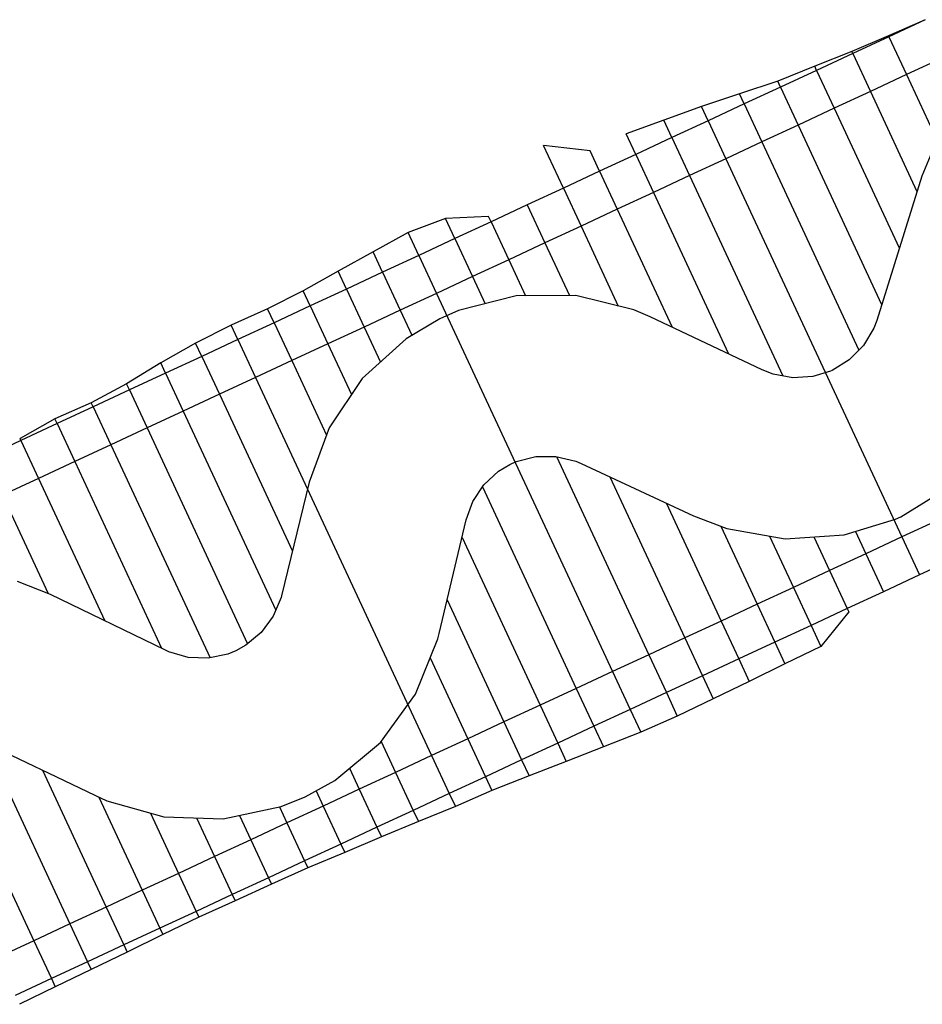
# Model space of a CAD drawing. Header units: metres. Extents: x 1075205 to 1080173, y 1572534 to 1573545.
# Tile 14 of 16: x 1079100 to 1079552, y 1572730 to 1573224. Entities that reach past the tile are written whole.
import ezdxf

# ---------------------------------------------------------------- set-up
doc = ezdxf.new("R2010")
doc.units = ezdxf.units.M
doc.header["$MEASUREMENT"] = 0
doc.layers.add('DaylightGeneral', color=161, linetype='Continuous')
doc.layers.add('Secc_valle', color=7, linetype='Continuous')

msp = doc.modelspace()

# ---------------------------------------------------------------- linework, layer by layer
for points in [[(1079560.87, 1573167.72), (1079551.68, 1573145.67), (1079529.12, 1573073.38), (1079527.64, 1573069.48), (1079522.47, 1573060.74), (1079515.37, 1573053.52), (1079506.77, 1573048.23), (1079505.88, 1573047.84), (1079497.17, 1573045.18), (1079487.14, 1573044.56), (1079477.28, 1573046.39), (1079471.69, 1573048.63), (1079415.61, 1573075.18), (1079407.44, 1573078.65), (1079378.37, 1573085.81), (1079348.46, 1573085.68), (1079319.53, 1573078.31), (1079310.18, 1573074.21), (1079293.28, 1573064.19), (1079271.25, 1573044.2), (1079254.68, 1573019.54), (1079244.64, 1572992.27), (1079230.76, 1572935.28), (1079230.52, 1572934.41), (1079226.63, 1572925.02), (1079220.61, 1572916.85), (1079212.84, 1572910.39), (1079207.81, 1572907.63), (1079203.76, 1572906.01), (1079193.91, 1572903.95), (1079183.88, 1572904.35), (1079174.28, 1572907.17), (1079172.26, 1572908.12), (1079114.95, 1572935.89), (1079098.39, 1572942.39)], [(1079079.69, 1572862.62), (1079137.15, 1572835.16), (1079143.2, 1572832.44), (1079171.77, 1572824.36), (1079201.48, 1572823.35), (1079230.61, 1572829.52), (1079242.59, 1572834.35), (1079257.43, 1572842.55), (1079280.35, 1572861.72), (1079297.95, 1572885.91), (1079309.13, 1572913.7), (1079309.79, 1572916.27), (1079323.33, 1572973.34), (1079326.6, 1572982.57), (1079332.14, 1572990.93), (1079339.56, 1572997.72), (1079345.27, 1573001.12), (1079348.43, 1573002.51), (1079358.22, 1573005.04), (1079368.35, 1573005.13), (1079378.24, 1573002.79), (1079381.03, 1573001.65), (1079437.25, 1572975.39), (1079453.94, 1572968.94), (1079483.19, 1572963.76), (1079512.86, 1572965.75), (1079538.61, 1572973.66), (1079541.23, 1572974.83), (1079566.62, 1572990.52)]]:
    msp.add_lwpolyline(points)
at = {"layer": 'DaylightGeneral', "color": 161, "extrusion": (-0.029009, 0.065084, -0.997458)}
for p, q in [((1079553.37, 1573224.19, 72.88), (1079535.09, 1573216.06, 72.88)), ((1079553.41, 1573224.1, 72.87), (1079535.27, 1573215.66, 72.85)), ((1079535.09, 1573216.06, 72.88), (1079516.7, 1573208.16, 72.9)), ((1079535.27, 1573215.66, 72.85), (1079517.14, 1573207.22, 72.83)), ((1079535.27, 1573215.66, 72.85), (1079535.09, 1573216.06, 72.88)), ((1079535.27, 1573215.66, 72.85), (1079535.09, 1573216.06, 72.88)), ((1079516.7, 1573208.16, 72.9), (1079498.07, 1573200.81, 72.96)), ((1079517.14, 1573207.22, 72.83), (1079516.7, 1573208.16, 72.9)), ((1079517.14, 1573207.22, 72.83), (1079516.7, 1573208.16, 72.9)), ((1079517.14, 1573207.22, 72.83), (1079499.01, 1573198.78, 72.8)), ((1079498.07, 1573200.81, 72.96), (1079479.49, 1573193.32, 73.01)), ((1079499.01, 1573198.78, 72.8), (1079480.88, 1573190.34, 72.78)), ((1079499.01, 1573198.78, 72.8), (1079498.07, 1573200.81, 72.96)), ((1079499.01, 1573198.78, 72.8), (1079498.07, 1573200.81, 72.96)), ((1079479.49, 1573193.32, 73.01), (1079460.34, 1573187.07, 73.16)), ((1079480.88, 1573190.34, 72.78), (1079479.49, 1573193.32, 73.01)), ((1079480.88, 1573190.34, 72.78), (1079479.49, 1573193.32, 73.01)), ((1079480.88, 1573190.34, 72.78), (1079462.74, 1573181.91, 72.76)), ((1079460.34, 1573187.07, 73.16), (1079441.29, 1573180.6, 73.29)), ((1079462.74, 1573181.91, 72.76), (1079460.34, 1573187.07, 73.16)), ((1079462.74, 1573181.91, 72.76), (1079460.34, 1573187.07, 73.16)), ((1079441.29, 1573180.6, 73.29), (1079422.36, 1573173.87, 73.41)), ((1079444.61, 1573173.47, 72.73), (1079441.29, 1573180.6, 73.29)), ((1079444.61, 1573173.47, 72.73), (1079441.29, 1573180.6, 73.29)), ((1079462.74, 1573181.91, 72.76), (1079444.61, 1573173.47, 72.73)), ((1079422.36, 1573173.87, 73.41), (1079403.54, 1573166.92, 73.5)), ((1079426.48, 1573165.03, 72.71), (1079422.36, 1573173.87, 73.41)), ((1079426.48, 1573165.03, 72.71), (1079422.36, 1573173.87, 73.41)), ((1079444.61, 1573173.47, 72.73), (1079426.48, 1573165.03, 72.71)), ((1079408.34, 1573156.59, 72.69), (1079403.54, 1573166.92, 73.5)), ((1079426.48, 1573165.03, 72.71), (1079408.34, 1573156.59, 72.69))]:
    msp.add_line(p, q, dxfattribs=at)
at = {"layer": 'DaylightGeneral', "color": 161}
for p, q in [((1079385.4, 1573158.49, 72.66), (1079362.11, 1573161.14, 72.64)), ((1079372.08, 1573139.71, 72.64), (1079362.11, 1573161.14, 72.64)), ((1079390.21, 1573148.15, 72.66), (1079385.4, 1573158.49, 72.66)), ((1079390.21, 1573148.15, 72.66), (1079372.08, 1573139.71, 72.64))]:
    msp.add_line(p, q, dxfattribs=at)
at = {"layer": 'DaylightGeneral', "color": 161, "extrusion": (0.029009, -0.065084, 0.997458)}
for p, q in [((1079312.96, 1573124.54, 73.37), (1079294.2, 1573117.46, 73.45)), ((1079334.59, 1573125.47, 72.8), (1079312.96, 1573124.54, 73.37)), ((1079317.68, 1573114.4, 72.57), (1079312.96, 1573124.54, 73.37)), ((1079317.68, 1573114.4, 72.57), (1079312.96, 1573124.54, 73.37)), ((1079335.81, 1573122.84, 72.59), (1079334.59, 1573125.47, 72.8)), ((1079335.81, 1573122.84, 72.59), (1079317.68, 1573114.4, 72.57)), ((1079294.2, 1573117.46, 73.45), (1079276.65, 1573107.76, 73.33)), ((1079299.55, 1573105.96, 72.55), (1079294.2, 1573117.46, 73.45)), ((1079299.55, 1573105.96, 72.55), (1079294.2, 1573117.46, 73.45)), ((1079317.68, 1573114.4, 72.57), (1079299.55, 1573105.96, 72.55)), ((1079276.65, 1573107.76, 73.33), (1079259.11, 1573098.06, 73.21)), ((1079281.42, 1573097.52, 72.52), (1079276.65, 1573107.76, 73.33)), ((1079281.42, 1573097.52, 72.52), (1079276.65, 1573107.76, 73.33)), ((1079299.55, 1573105.96, 72.55), (1079281.42, 1573097.52, 72.52)), ((1079259.11, 1573098.06, 73.21), (1079241.61, 1573088.26, 73.08)), ((1079263.28, 1573089.08, 72.5), (1079259.11, 1573098.06, 73.21)), ((1079263.28, 1573089.08, 72.5), (1079259.11, 1573098.06, 73.21)), ((1079281.42, 1573097.52, 72.52), (1079263.28, 1573089.08, 72.5)), ((1079263.28, 1573089.08, 72.5), (1079245.15, 1573080.65, 72.48)), ((1079241.61, 1573088.26, 73.08), (1079223.79, 1573079.15, 73)), ((1079245.15, 1573080.65, 72.48), (1079241.61, 1573088.26, 73.08)), ((1079245.15, 1573080.65, 72.48), (1079241.61, 1573088.26, 73.08)), ((1079223.79, 1573079.15, 73), (1079205.52, 1573071, 73)), ((1079227.02, 1573072.21, 72.45), (1079223.79, 1573079.15, 73)), ((1079227.02, 1573072.21, 72.45), (1079223.79, 1573079.15, 73)), ((1079245.15, 1573080.65, 72.48), (1079227.02, 1573072.21, 72.45)), ((1079205.52, 1573071, 73), (1079187.69, 1573061.9, 72.92)), ((1079208.89, 1573063.77, 72.43), (1079205.52, 1573071, 73)), ((1079208.89, 1573063.77, 72.43), (1079205.52, 1573071, 73)), ((1079227.02, 1573072.21, 72.45), (1079208.89, 1573063.77, 72.43)), ((1079187.69, 1573061.9, 72.92), (1079170.22, 1573052.06, 72.79)), ((1079190.75, 1573055.33, 72.41), (1079187.69, 1573061.9, 72.92)), ((1079190.75, 1573055.33, 72.41), (1079187.69, 1573061.9, 72.92)), ((1079208.89, 1573063.77, 72.43), (1079190.75, 1573055.33, 72.41)), ((1079190.75, 1573055.33, 72.41), (1079172.62, 1573046.89, 72.38)), ((1079170.22, 1573052.06, 72.79), (1079153.05, 1573041.53, 72.6)), ((1079172.62, 1573046.89, 72.38), (1079170.22, 1573052.06, 72.79)), ((1079172.62, 1573046.89, 72.38), (1079170.22, 1573052.06, 72.79)), ((1079172.62, 1573046.89, 72.38), (1079154.49, 1573038.45, 72.36)), ((1079153.05, 1573041.53, 72.6), (1079135.39, 1573032.09, 72.5)), ((1079154.49, 1573038.45, 72.36), (1079153.05, 1573041.53, 72.6)), ((1079154.49, 1573038.45, 72.36), (1079153.05, 1573041.53, 72.6)), ((1079154.49, 1573038.45, 72.36), (1079136.35, 1573030.01, 72.34)), ((1079135.39, 1573032.09, 72.5), (1079117.13, 1573023.93, 72.5)), ((1079136.35, 1573030.01, 72.34), (1079118.22, 1573021.58, 72.31)), ((1079136.35, 1573030.01, 72.34), (1079135.39, 1573032.09, 72.5)), ((1079136.35, 1573030.01, 72.34), (1079135.39, 1573032.09, 72.5)), ((1079117.13, 1573023.93, 72.5), (1079099.66, 1573014.06, 72.36)), ((1079118.22, 1573021.58, 72.31), (1079100.09, 1573013.14, 72.29)), ((1079118.22, 1573021.58, 72.31), (1079117.13, 1573023.93, 72.5)), ((1079118.22, 1573021.58, 72.31), (1079117.13, 1573023.93, 72.5)), ((1079100.09, 1573013.14, 72.29), (1079099.66, 1573014.06, 72.36))]:
    msp.add_line(p, q, dxfattribs=at)
at = {"layer": 'DaylightGeneral', "color": 161, "extrusion": (-0.031112, 0.064105, 0.997458)}
for p, q in [((1079514.33, 1572928.84, 72.69), (1079496.2, 1572920.41, 72.66)), ((1079515.07, 1572927.26, 72.81), (1079501.15, 1572909.78, 73.5)), ((1079514.33, 1572928.84, 72.69), (1079515.07, 1572927.26, 72.81)), ((1079496.2, 1572920.41, 72.66), (1079478.07, 1572911.97, 72.64)), ((1079496.2, 1572920.41, 72.66), (1079501.15, 1572909.78, 73.5)), ((1079496.2, 1572920.41, 72.66), (1079501.15, 1572909.78, 73.5)), ((1079478.07, 1572911.97, 72.64), (1079459.93, 1572903.53, 72.62)), ((1079478.07, 1572911.97, 72.64), (1079483.15, 1572901.04, 73.5)), ((1079478.07, 1572911.97, 72.64), (1079483.15, 1572901.04, 73.5)), ((1079501.15, 1572909.78, 73.5), (1079483.15, 1572901.04, 73.5)), ((1079459.93, 1572903.53, 72.62), (1079441.8, 1572895.09, 72.59)), ((1079459.93, 1572903.53, 72.62), (1079465.15, 1572892.31, 73.5)), ((1079459.93, 1572903.53, 72.62), (1079465.15, 1572892.31, 73.5)), ((1079483.15, 1572901.04, 73.5), (1079465.15, 1572892.31, 73.5)), ((1079441.8, 1572895.09, 72.59), (1079423.67, 1572886.65, 72.57)), ((1079441.8, 1572895.09, 72.59), (1079447.16, 1572883.58, 73.5)), ((1079441.8, 1572895.09, 72.59), (1079447.16, 1572883.58, 73.5)), ((1079465.15, 1572892.31, 73.5), (1079447.16, 1572883.58, 73.5)), ((1079423.67, 1572886.65, 72.57), (1079405.54, 1572878.21, 72.55)), ((1079423.67, 1572886.65, 72.57), (1079429.16, 1572874.84, 73.5)), ((1079423.67, 1572886.65, 72.57), (1079429.16, 1572874.84, 73.5)), ((1079447.16, 1572883.58, 73.5), (1079429.16, 1572874.84, 73.5)), ((1079405.54, 1572878.21, 72.55), (1079387.4, 1572869.78, 72.52)), ((1079405.54, 1572878.21, 72.55), (1079410.85, 1572866.79, 73.45)), ((1079405.54, 1572878.21, 72.55), (1079410.85, 1572866.79, 73.45)), ((1079429.16, 1572874.84, 73.5), (1079410.85, 1572866.79, 73.45)), ((1079387.4, 1572869.78, 72.52), (1079369.27, 1572861.34, 72.5)), ((1079387.4, 1572869.78, 72.52), (1079392.19, 1572859.49, 73.33)), ((1079387.4, 1572869.78, 72.52), (1079392.19, 1572859.49, 73.33)), ((1079410.85, 1572866.79, 73.45), (1079392.19, 1572859.49, 73.33)), ((1079369.27, 1572861.34, 72.5), (1079351.14, 1572852.9, 72.48)), ((1079369.27, 1572861.34, 72.5), (1079373.53, 1572852.19, 73.22)), ((1079369.27, 1572861.34, 72.5), (1079373.53, 1572852.19, 73.22)), ((1079392.19, 1572859.49, 73.33), (1079373.53, 1572852.19, 73.22)), ((1079351.14, 1572852.9, 72.48), (1079333, 1572844.46, 72.45)), ((1079351.14, 1572852.9, 72.48), (1079354.86, 1572844.9, 73.11)), ((1079351.14, 1572852.9, 72.48), (1079354.86, 1572844.9, 73.11)), ((1079373.53, 1572852.19, 73.22), (1079354.86, 1572844.9, 73.11)), ((1079333, 1572844.46, 72.45), (1079314.87, 1572836.02, 72.43)), ((1079333, 1572844.46, 72.45), (1079336.24, 1572837.52, 73)), ((1079333, 1572844.46, 72.45), (1079336.24, 1572837.52, 73)), ((1079354.86, 1572844.9, 73.11), (1079336.24, 1572837.52, 73)), ((1079336.24, 1572837.52, 73), (1079317.92, 1572829.47, 72.95)), ((1079314.87, 1572836.02, 72.43), (1079296.74, 1572827.58, 72.41)), ((1079314.87, 1572836.02, 72.43), (1079317.92, 1572829.47, 72.95)), ((1079314.87, 1572836.02, 72.43), (1079317.92, 1572829.47, 72.95)), ((1079296.74, 1572827.58, 72.41), (1079278.61, 1572819.15, 72.38)), ((1079296.74, 1572827.58, 72.41), (1079299.34, 1572821.99, 72.85)), ((1079296.74, 1572827.58, 72.41), (1079299.34, 1572821.99, 72.85)), ((1079317.92, 1572829.47, 72.95), (1079299.34, 1572821.99, 72.85)), ((1079278.61, 1572819.15, 72.38), (1079260.47, 1572810.71, 72.36)), ((1079278.61, 1572819.15, 72.38), (1079280.86, 1572814.31, 72.76)), ((1079278.61, 1572819.15, 72.38), (1079280.86, 1572814.31, 72.76)), ((1079299.34, 1572821.99, 72.85), (1079280.86, 1572814.31, 72.76)), ((1079280.86, 1572814.31, 72.76), (1079262.41, 1572806.55, 72.69)), ((1079260.47, 1572810.71, 72.36), (1079242.34, 1572802.27, 72.34)), ((1079260.47, 1572810.71, 72.36), (1079262.41, 1572806.55, 72.69)), ((1079260.47, 1572810.71, 72.36), (1079262.41, 1572806.55, 72.69)), ((1079242.34, 1572802.27, 72.34), (1079224.21, 1572793.83, 72.31)), ((1079242.34, 1572802.27, 72.34), (1079243.97, 1572798.77, 72.61)), ((1079242.34, 1572802.27, 72.34), (1079243.97, 1572798.77, 72.61)), ((1079262.41, 1572806.55, 72.69), (1079243.97, 1572798.77, 72.61)), ((1079243.97, 1572798.77, 72.61), (1079225.74, 1572790.55, 72.57)), ((1079224.21, 1572793.83, 72.31), (1079206.08, 1572785.39, 72.29)), ((1079224.21, 1572793.83, 72.31), (1079225.74, 1572790.55, 72.57)), ((1079224.21, 1572793.83, 72.31), (1079225.74, 1572790.55, 72.57)), ((1079225.74, 1572790.55, 72.57), (1079207.57, 1572782.19, 72.54)), ((1079206.08, 1572785.39, 72.29), (1079187.94, 1572776.95, 72.27)), ((1079206.08, 1572785.39, 72.29), (1079207.57, 1572782.19, 72.54)), ((1079206.08, 1572785.39, 72.29), (1079207.57, 1572782.19, 72.54)), ((1079207.57, 1572782.19, 72.54), (1079189.32, 1572774, 72.5)), ((1079187.94, 1572776.95, 72.27), (1079169.81, 1572768.51, 72.24)), ((1079189.32, 1572774, 72.5), (1079171.32, 1572765.26, 72.5)), ((1079187.94, 1572776.95, 72.27), (1079189.32, 1572774, 72.5)), ((1079187.94, 1572776.95, 72.27), (1079189.32, 1572774, 72.5)), ((1079169.81, 1572768.51, 72.24), (1079151.68, 1572760.08, 72.22)), ((1079169.81, 1572768.51, 72.24), (1079171.32, 1572765.26, 72.5)), ((1079169.81, 1572768.51, 72.24), (1079171.32, 1572765.26, 72.5)), ((1079171.32, 1572765.26, 72.5), (1079153.33, 1572756.53, 72.5)), ((1079151.68, 1572760.08, 72.22), (1079133.55, 1572751.64, 72.2)), ((1079151.68, 1572760.08, 72.22), (1079153.33, 1572756.53, 72.5)), ((1079151.68, 1572760.08, 72.22), (1079153.33, 1572756.53, 72.5)), ((1079153.33, 1572756.53, 72.5), (1079135.33, 1572747.8, 72.5)), ((1079133.55, 1572751.64, 72.2), (1079115.41, 1572743.2, 72.17)), ((1079133.55, 1572751.64, 72.2), (1079135.33, 1572747.8, 72.5)), ((1079133.55, 1572751.64, 72.2), (1079135.33, 1572747.8, 72.5)), ((1079115.41, 1572743.2, 72.17), (1079097.28, 1572734.76, 72.15)), ((1079115.41, 1572743.2, 72.17), (1079117.34, 1572739.06, 72.5)), ((1079115.41, 1572743.2, 72.17), (1079117.34, 1572739.06, 72.5)), ((1079135.33, 1572747.8, 72.5), (1079117.34, 1572739.06, 72.5)), ((1079117.34, 1572739.06, 72.5), (1079099.34, 1572730.33, 72.5))]:
    msp.add_line(p, q, dxfattribs=at)
at = {"layer": 'Secc_valle', "extrusion": (0.029009, -0.065084, 0.997458)}
for p, q in [((1079553.41, 1573224.1, 72.87), (1079535.27, 1573215.66, 72.85)), ((1079535.27, 1573215.66, 72.85), (1079517.14, 1573207.22, 72.83)), ((1079535.27, 1573215.66, 72.85), (1079544.13, 1573196.62, 71.35)), ((1079535.27, 1573215.66, 72.85), (1079544.13, 1573196.62, 71.35)), ((1079517.14, 1573207.22, 72.83), (1079499.01, 1573198.78, 72.8)), ((1079517.14, 1573207.22, 72.83), (1079526, 1573188.18, 71.33)), ((1079517.14, 1573207.22, 72.83), (1079526, 1573188.18, 71.33)), ((1079562.27, 1573205.06, 71.37), (1079544.13, 1573196.62, 71.35)), ((1079499.01, 1573198.78, 72.8), (1079480.88, 1573190.34, 72.78)), ((1079499.01, 1573198.78, 72.8), (1079507.87, 1573179.74, 71.3)), ((1079499.01, 1573198.78, 72.8), (1079507.87, 1573179.74, 71.3)), ((1079544.13, 1573196.62, 71.35), (1079526, 1573188.18, 71.33)), ((1079480.88, 1573190.34, 72.78), (1079462.74, 1573181.91, 72.76)), ((1079480.88, 1573190.34, 72.78), (1079489.74, 1573171.3, 71.28)), ((1079480.88, 1573190.34, 72.78), (1079489.74, 1573171.3, 71.28)), ((1079526, 1573188.18, 71.33), (1079507.87, 1573179.74, 71.3)), ((1079462.74, 1573181.91, 72.76), (1079444.61, 1573173.47, 72.73)), ((1079462.74, 1573181.91, 72.76), (1079471.6, 1573162.87, 71.26)), ((1079462.74, 1573181.91, 72.76), (1079471.6, 1573162.87, 71.26)), ((1079507.87, 1573179.74, 71.3), (1079489.74, 1573171.3, 71.28)), ((1079444.61, 1573173.47, 72.73), (1079426.48, 1573165.03, 72.71)), ((1079444.61, 1573173.47, 72.73), (1079453.47, 1573154.43, 71.23)), ((1079444.61, 1573173.47, 72.73), (1079453.47, 1573154.43, 71.23)), ((1079489.74, 1573171.3, 71.28), (1079471.6, 1573162.87, 71.26)), ((1079426.48, 1573165.03, 72.71), (1079408.34, 1573156.59, 72.69)), ((1079426.48, 1573165.03, 72.71), (1079435.34, 1573145.99, 71.21)), ((1079426.48, 1573165.03, 72.71), (1079435.34, 1573145.99, 71.21)), ((1079471.6, 1573162.87, 71.26), (1079453.47, 1573154.43, 71.23)), ((1079408.34, 1573156.59, 72.69), (1079390.21, 1573148.15, 72.66)), ((1079408.34, 1573156.59, 72.69), (1079417.21, 1573137.55, 71.19)), ((1079408.34, 1573156.59, 72.69), (1079417.21, 1573137.55, 71.19)), ((1079453.47, 1573154.43, 71.23), (1079435.34, 1573145.99, 71.21)), ((1079390.21, 1573148.15, 72.66), (1079372.08, 1573139.71, 72.64)), ((1079390.21, 1573148.15, 72.66), (1079399.07, 1573129.11, 71.16)), ((1079390.21, 1573148.15, 72.66), (1079399.07, 1573129.11, 71.16)), ((1079435.34, 1573145.99, 71.21), (1079417.21, 1573137.55, 71.19)), ((1079372.08, 1573139.71, 72.64), (1079353.95, 1573131.28, 72.62)), ((1079372.08, 1573139.71, 72.64), (1079380.94, 1573120.67, 71.14)), ((1079372.08, 1573139.71, 72.64), (1079380.94, 1573120.67, 71.14)), ((1079417.21, 1573137.55, 71.19), (1079399.07, 1573129.11, 71.16)), ((1079353.95, 1573131.28, 72.62), (1079335.81, 1573122.84, 72.59)), ((1079353.95, 1573131.28, 72.62), (1079362.81, 1573112.24, 71.12)), ((1079353.95, 1573131.28, 72.62), (1079362.81, 1573112.24, 71.12)), ((1079399.07, 1573129.11, 71.16), (1079380.94, 1573120.67, 71.14)), ((1079335.81, 1573122.84, 72.59), (1079317.68, 1573114.4, 72.57)), ((1079335.81, 1573122.84, 72.59), (1079344.67, 1573103.8, 71.09)), ((1079335.81, 1573122.84, 72.59), (1079344.67, 1573103.8, 71.09)), ((1079380.94, 1573120.67, 71.14), (1079362.81, 1573112.24, 71.12)), ((1079317.68, 1573114.4, 72.57), (1079299.55, 1573105.96, 72.55)), ((1079317.68, 1573114.4, 72.57), (1079326.54, 1573095.36, 71.07)), ((1079317.68, 1573114.4, 72.57), (1079326.54, 1573095.36, 71.07)), ((1079362.81, 1573112.24, 71.12), (1079344.67, 1573103.8, 71.09)), ((1079299.55, 1573105.96, 72.55), (1079281.42, 1573097.52, 72.52)), ((1079299.55, 1573105.96, 72.55), (1079308.41, 1573086.92, 71.05)), ((1079299.55, 1573105.96, 72.55), (1079308.41, 1573086.92, 71.05)), ((1079344.67, 1573103.8, 71.09), (1079326.54, 1573095.36, 71.07)), ((1079281.42, 1573097.52, 72.52), (1079263.28, 1573089.08, 72.5)), ((1079281.42, 1573097.52, 72.52), (1079290.28, 1573078.48, 71.02)), ((1079281.42, 1573097.52, 72.52), (1079290.28, 1573078.48, 71.02)), ((1079326.54, 1573095.36, 71.07), (1079308.41, 1573086.92, 71.05)), ((1079263.28, 1573089.08, 72.5), (1079245.15, 1573080.65, 72.48)), ((1079263.28, 1573089.08, 72.5), (1079272.14, 1573070.04, 71)), ((1079263.28, 1573089.08, 72.5), (1079272.14, 1573070.04, 71)), ((1079308.41, 1573086.92, 71.05), (1079290.28, 1573078.48, 71.02)), ((1079245.15, 1573080.65, 72.48), (1079227.02, 1573072.21, 72.45)), ((1079245.15, 1573080.65, 72.48), (1079254.01, 1573061.61, 70.98)), ((1079245.15, 1573080.65, 72.48), (1079254.01, 1573061.61, 70.98)), ((1079290.28, 1573078.48, 71.02), (1079272.14, 1573070.04, 71)), ((1079227.02, 1573072.21, 72.45), (1079208.89, 1573063.77, 72.43)), ((1079227.02, 1573072.21, 72.45), (1079235.88, 1573053.17, 70.95)), ((1079227.02, 1573072.21, 72.45), (1079235.88, 1573053.17, 70.95)), ((1079272.14, 1573070.04, 71), (1079254.01, 1573061.61, 70.98)), ((1079208.89, 1573063.77, 72.43), (1079190.75, 1573055.33, 72.41)), ((1079208.89, 1573063.77, 72.43), (1079217.75, 1573044.73, 70.93)), ((1079208.89, 1573063.77, 72.43), (1079217.75, 1573044.73, 70.93)), ((1079254.01, 1573061.61, 70.98), (1079235.88, 1573053.17, 70.95)), ((1079190.75, 1573055.33, 72.41), (1079172.62, 1573046.89, 72.38)), ((1079190.75, 1573055.33, 72.41), (1079199.61, 1573036.29, 70.91)), ((1079190.75, 1573055.33, 72.41), (1079199.61, 1573036.29, 70.91)), ((1079235.88, 1573053.17, 70.95), (1079217.75, 1573044.73, 70.93)), ((1079172.62, 1573046.89, 72.38), (1079154.49, 1573038.45, 72.36)), ((1079172.62, 1573046.89, 72.38), (1079181.48, 1573027.85, 70.88)), ((1079172.62, 1573046.89, 72.38), (1079181.48, 1573027.85, 70.88)), ((1079217.75, 1573044.73, 70.93), (1079199.61, 1573036.29, 70.91)), ((1079154.49, 1573038.45, 72.36), (1079136.35, 1573030.01, 72.34)), ((1079154.49, 1573038.45, 72.36), (1079163.35, 1573019.41, 70.86)), ((1079154.49, 1573038.45, 72.36), (1079163.35, 1573019.41, 70.86)), ((1079199.61, 1573036.29, 70.91), (1079181.48, 1573027.85, 70.88)), ((1079136.35, 1573030.01, 72.34), (1079118.22, 1573021.58, 72.31)), ((1079136.35, 1573030.01, 72.34), (1079145.22, 1573010.98, 70.84)), ((1079136.35, 1573030.01, 72.34), (1079145.22, 1573010.98, 70.84)), ((1079181.48, 1573027.85, 70.88), (1079163.35, 1573019.41, 70.86)), ((1079118.22, 1573021.58, 72.31), (1079100.09, 1573013.14, 72.29)), ((1079118.22, 1573021.58, 72.31), (1079127.08, 1573002.54, 70.81)), ((1079118.22, 1573021.58, 72.31), (1079127.08, 1573002.54, 70.81)), ((1079163.35, 1573019.41, 70.86), (1079145.22, 1573010.98, 70.84)), ((1079100.09, 1573013.14, 72.29), (1079081.96, 1573004.7, 72.27)), ((1079100.09, 1573013.14, 72.29), (1079108.95, 1572994.1, 70.79)), ((1079100.09, 1573013.14, 72.29), (1079108.95, 1572994.1, 70.79)), ((1079145.22, 1573010.98, 70.84), (1079127.08, 1573002.54, 70.81)), ((1079127.08, 1573002.54, 70.81), (1079108.95, 1572994.1, 70.79)), ((1079108.95, 1572994.1, 70.79), (1079090.82, 1572985.66, 70.77))]:
    msp.add_line(p, q, dxfattribs=at)
at = {"layer": 'Secc_valle', "extrusion": (-0.001055, -0.000490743, 0.999999)}
for p, q in [((1079562.27, 1573205.06, 71.37), (1079544.13, 1573196.62, 71.35)), ((1079544.13, 1573196.62, 71.35), (1079526, 1573188.18, 71.33)), ((1079544.13, 1573196.62, 71.35), (1079559.32, 1573163.99, 71.35)), ((1079544.13, 1573196.62, 71.35), (1079559.32, 1573163.99, 71.35)), ((1079526, 1573188.18, 71.33), (1079507.87, 1573179.74, 71.3)), ((1079526, 1573188.18, 71.33), (1079549.31, 1573138.09, 71.33)), ((1079526, 1573188.18, 71.33), (1079549.31, 1573138.09, 71.33)), ((1079507.87, 1573179.74, 71.3), (1079489.74, 1573171.3, 71.28)), ((1079507.87, 1573179.74, 71.3), (1079540.46, 1573109.71, 71.3)), ((1079507.87, 1573179.74, 71.3), (1079540.46, 1573109.71, 71.3)), ((1079489.74, 1573171.3, 71.28), (1079471.6, 1573162.87, 71.26)), ((1079489.74, 1573171.3, 71.28), (1079531.61, 1573081.33, 71.28)), ((1079489.74, 1573171.3, 71.28), (1079531.61, 1573081.33, 71.28)), ((1079471.6, 1573162.87, 71.26), (1079453.47, 1573154.43, 71.23)), ((1079471.6, 1573162.87, 71.26), (1079520.2, 1573058.44, 71.26)), ((1079471.6, 1573162.87, 71.26), (1079520.2, 1573058.44, 71.26)), ((1079453.47, 1573154.43, 71.23), (1079435.34, 1573145.99, 71.21)), ((1079453.47, 1573154.43, 71.23), (1079541.74, 1572964.76, 71.23)), ((1079453.47, 1573154.43, 71.23), (1079541.74, 1572964.76, 71.23)), ((1079435.34, 1573145.99, 71.21), (1079417.21, 1573137.55, 71.19)), ((1079435.34, 1573145.99, 71.21), (1079482.11, 1573045.49, 71.21)), ((1079435.34, 1573145.99, 71.21), (1079482.11, 1573045.49, 71.21)), ((1079417.21, 1573137.55, 71.19), (1079399.07, 1573129.11, 71.16)), ((1079417.21, 1573137.55, 71.19), (1079454.88, 1573056.59, 71.19)), ((1079417.21, 1573137.55, 71.19), (1079454.88, 1573056.59, 71.19)), ((1079399.07, 1573129.11, 71.16), (1079380.94, 1573120.67, 71.14)), ((1079399.07, 1573129.11, 71.16), (1079426.59, 1573069.98, 71.16)), ((1079399.07, 1573129.11, 71.16), (1079426.59, 1573069.98, 71.16)), ((1079380.94, 1573120.67, 71.14), (1079362.81, 1573112.24, 71.12)), ((1079380.94, 1573120.67, 71.14), (1079399.6, 1573080.58, 71.14)), ((1079380.94, 1573120.67, 71.14), (1079399.6, 1573080.58, 71.14)), ((1079362.81, 1573112.24, 71.12), (1079344.67, 1573103.8, 71.09)), ((1079362.81, 1573112.24, 71.12), (1079375.11, 1573085.8, 71.12)), ((1079362.81, 1573112.24, 71.12), (1079375.11, 1573085.8, 71.12)), ((1079344.67, 1573103.8, 71.09), (1079326.54, 1573095.36, 71.07)), ((1079344.67, 1573103.8, 71.09), (1079353.1, 1573085.7, 71.09)), ((1079344.67, 1573103.8, 71.09), (1079353.1, 1573085.7, 71.09)), ((1079326.54, 1573095.36, 71.07), (1079308.41, 1573086.92, 71.05)), ((1079326.54, 1573095.36, 71.07), (1079332.89, 1573081.71, 71.07)), ((1079326.54, 1573095.36, 71.07), (1079332.89, 1573081.71, 71.07)), ((1079308.41, 1573086.92, 71.05), (1079290.28, 1573078.48, 71.02)), ((1079308.41, 1573086.92, 71.05), (1079396.67, 1572897.25, 71.05)), ((1079308.41, 1573086.92, 71.05), (1079396.67, 1572897.25, 71.05)), ((1079290.28, 1573078.48, 71.02), (1079272.14, 1573070.04, 71)), ((1079290.28, 1573078.48, 71.02), (1079296.14, 1573065.88, 71.02)), ((1079290.28, 1573078.48, 71.02), (1079296.14, 1573065.88, 71.02)), ((1079272.14, 1573070.04, 71), (1079254.01, 1573061.61, 70.98)), ((1079272.14, 1573070.04, 71), (1079280.34, 1573052.44, 71)), ((1079272.14, 1573070.04, 71), (1079280.34, 1573052.44, 71)), ((1079254.01, 1573061.61, 70.98), (1079235.88, 1573053.17, 70.95)), ((1079254.01, 1573061.61, 70.98), (1079265.85, 1573036.16, 70.98)), ((1079254.01, 1573061.61, 70.98), (1079265.85, 1573036.16, 70.98)), ((1079235.88, 1573053.17, 70.95), (1079217.75, 1573044.73, 70.93)), ((1079235.88, 1573053.17, 70.95), (1079253.29, 1573015.76, 70.95)), ((1079235.88, 1573053.17, 70.95), (1079253.29, 1573015.76, 70.95)), ((1079217.75, 1573044.73, 70.93), (1079199.61, 1573036.29, 70.91)), ((1079217.75, 1573044.73, 70.93), (1079306.01, 1572855.06, 70.93)), ((1079217.75, 1573044.73, 70.93), (1079306.01, 1572855.06, 70.93)), ((1079199.61, 1573036.29, 70.91), (1079181.48, 1573027.85, 70.88)), ((1079199.61, 1573036.29, 70.91), (1079236.21, 1572957.66, 70.91)), ((1079199.61, 1573036.29, 70.91), (1079236.21, 1572957.66, 70.91)), ((1079181.48, 1573027.85, 70.88), (1079163.35, 1573019.41, 70.86)), ((1079181.48, 1573027.85, 70.88), (1079227.9, 1572928.1, 70.88)), ((1079181.48, 1573027.85, 70.88), (1079227.9, 1572928.1, 70.88)), ((1079163.35, 1573019.41, 70.86), (1079145.22, 1573010.98, 70.84)), ((1079163.35, 1573019.41, 70.86), (1079213.74, 1572911.14, 70.86)), ((1079163.35, 1573019.41, 70.86), (1079213.74, 1572911.14, 70.86)), ((1079145.22, 1573010.98, 70.84), (1079127.08, 1573002.54, 70.81)), ((1079145.22, 1573010.98, 70.84), (1079194.92, 1572904.16, 70.84)), ((1079145.22, 1573010.98, 70.84), (1079194.92, 1572904.16, 70.84)), ((1079368.55, 1573005.08, 71.07), (1079414.81, 1572905.69, 71.07)), ((1079368.55, 1573005.08, 71.07), (1079414.81, 1572905.69, 71.07)), ((1079127.08, 1573002.54, 70.81), (1079108.95, 1572994.1, 70.79)), ((1079127.08, 1573002.54, 70.81), (1079170.66, 1572908.89, 70.81)), ((1079127.08, 1573002.54, 70.81), (1079170.66, 1572908.89, 70.81)), ((1079395.32, 1572994.97, 71.09), (1079432.94, 1572914.13, 71.09)), ((1079395.32, 1572994.97, 71.09), (1079432.94, 1572914.13, 71.09)), ((1079108.95, 1572994.1, 70.79), (1079090.82, 1572985.66, 70.77)), ((1079108.95, 1572994.1, 70.79), (1079142.18, 1572922.7, 70.79)), ((1079108.95, 1572994.1, 70.79), (1079142.18, 1572922.7, 70.79)), ((1079331.48, 1572989.94, 71.02), (1079378.54, 1572888.81, 71.02)), ((1079331.48, 1572989.94, 71.02), (1079378.54, 1572888.81, 71.02)), ((1079090.82, 1572985.66, 70.77), (1079113.76, 1572936.36, 70.77)), ((1079090.82, 1572985.66, 70.77), (1079113.76, 1572936.36, 70.77)), ((1079423.5, 1572981.81, 71.12), (1079451.07, 1572922.57, 71.12)), ((1079423.5, 1572981.81, 71.12), (1079451.07, 1572922.57, 71.12)), ((1079559.87, 1572973.2, 71.26), (1079541.74, 1572964.76, 71.23)), ((1079451.03, 1572970.07, 71.14), (1079469.21, 1572931.01, 71.14)), ((1079451.03, 1572970.07, 71.14), (1079469.21, 1572931.01, 71.14)), ((1079518.42, 1572967.46, 71.21), (1079523.6, 1572956.32, 71.21)), ((1079518.42, 1572967.46, 71.21), (1079523.6, 1572956.32, 71.21)), ((1079321.24, 1572964.54, 71), (1079360.41, 1572880.38, 71)), ((1079321.24, 1572964.54, 71), (1079360.41, 1572880.38, 71)), ((1079475.38, 1572965.15, 71.16), (1079487.34, 1572939.45, 71.16)), ((1079475.38, 1572965.15, 71.16), (1079487.34, 1572939.45, 71.16)), ((1079497.63, 1572964.73, 71.19), (1079505.47, 1572947.88, 71.19)), ((1079497.63, 1572964.73, 71.19), (1079505.47, 1572947.88, 71.19)), ((1079541.74, 1572964.76, 71.23), (1079523.6, 1572956.32, 71.21)), ((1079523.6, 1572956.32, 71.21), (1079505.47, 1572947.88, 71.19)), ((1079505.47, 1572947.88, 71.19), (1079487.34, 1572939.45, 71.16)), ((1079487.34, 1572939.45, 71.16), (1079469.21, 1572931.01, 71.14)), ((1079313.79, 1572933.15, 70.98), (1079342.28, 1572871.94, 70.98)), ((1079313.79, 1572933.15, 70.98), (1079342.28, 1572871.94, 70.98)), ((1079469.21, 1572931.01, 71.14), (1079451.07, 1572922.57, 71.12)), ((1079451.07, 1572922.57, 71.12), (1079432.94, 1572914.13, 71.09)), ((1079432.94, 1572914.13, 71.09), (1079414.81, 1572905.69, 71.07)), ((1079305.26, 1572904.08, 70.95), (1079324.14, 1572863.5, 70.95)), ((1079305.26, 1572904.08, 70.95), (1079324.14, 1572863.5, 70.95)), ((1079414.81, 1572905.69, 71.07), (1079396.67, 1572897.25, 71.05)), ((1079396.67, 1572897.25, 71.05), (1079378.54, 1572888.81, 71.02)), ((1079378.54, 1572888.81, 71.02), (1079360.41, 1572880.38, 71)), ((1079360.41, 1572880.38, 71), (1079342.28, 1572871.94, 70.98)), ((1079342.28, 1572871.94, 70.98), (1079324.14, 1572863.5, 70.95)), ((1079058.24, 1572866.05, 70.67), (1079106.55, 1572762.24, 70.67)), ((1079058.24, 1572866.05, 70.67), (1079106.55, 1572762.24, 70.67)), ((1079280.66, 1572862.14, 70.91), (1079287.88, 1572846.62, 70.91)), ((1079280.66, 1572862.14, 70.91), (1079287.88, 1572846.62, 70.91)), ((1079324.14, 1572863.5, 70.95), (1079306.01, 1572855.06, 70.93)), ((1079082.53, 1572861.27, 70.7), (1079124.68, 1572770.68, 70.7)), ((1079082.53, 1572861.27, 70.7), (1079124.68, 1572770.68, 70.7)), ((1079306.01, 1572855.06, 70.93), (1079287.88, 1572846.62, 70.91)), ((1079110.9, 1572847.71, 70.72), (1079142.82, 1572779.12, 70.72)), ((1079110.9, 1572847.71, 70.72), (1079142.82, 1572779.12, 70.72)), ((1079264.83, 1572848.74, 70.88), (1079269.75, 1572838.18, 70.88)), ((1079264.83, 1572848.74, 70.88), (1079269.75, 1572838.18, 70.88)), ((1079287.88, 1572846.62, 70.91), (1079269.75, 1572838.18, 70.88)), ((1079248.07, 1572837.37, 70.86), (1079251.61, 1572829.75, 70.86)), ((1079248.07, 1572837.37, 70.86), (1079251.61, 1572829.75, 70.86)), ((1079269.75, 1572838.18, 70.88), (1079251.61, 1572829.75, 70.86)), ((1079139.23, 1572834.23, 70.74), (1079160.95, 1572787.55, 70.74)), ((1079139.23, 1572834.23, 70.74), (1079160.95, 1572787.55, 70.74)), ((1079229.74, 1572829.34, 70.84), (1079233.48, 1572821.31, 70.84)), ((1079229.74, 1572829.34, 70.84), (1079233.48, 1572821.31, 70.84)), ((1079251.61, 1572829.75, 70.86), (1079233.48, 1572821.31, 70.84)), ((1079164.99, 1572826.28, 70.77), (1079179.08, 1572795.99, 70.77)), ((1079164.99, 1572826.28, 70.77), (1079179.08, 1572795.99, 70.77)), ((1079188.2, 1572823.8, 70.79), (1079197.22, 1572804.43, 70.79)), ((1079188.2, 1572823.8, 70.79), (1079197.22, 1572804.43, 70.79)), ((1079209.66, 1572825.08, 70.81), (1079215.35, 1572812.87, 70.81)), ((1079209.66, 1572825.08, 70.81), (1079215.35, 1572812.87, 70.81)), ((1079233.48, 1572821.31, 70.84), (1079215.35, 1572812.87, 70.81)), ((1079215.35, 1572812.87, 70.81), (1079197.22, 1572804.43, 70.79)), ((1079197.22, 1572804.43, 70.79), (1079179.08, 1572795.99, 70.77)), ((1079179.08, 1572795.99, 70.77), (1079160.95, 1572787.55, 70.74)), ((1079160.95, 1572787.55, 70.74), (1079142.82, 1572779.12, 70.72)), ((1079142.82, 1572779.12, 70.72), (1079124.68, 1572770.68, 70.7)), ((1079124.68, 1572770.68, 70.7), (1079106.55, 1572762.24, 70.67)), ((1079106.55, 1572762.24, 70.67), (1079088.42, 1572753.8, 70.65))]:
    msp.add_line(p, q, dxfattribs=at)
at = {"layer": 'Secc_valle', "extrusion": (0.031112, -0.064105, -0.997458)}
for p, q in [((1079559.87, 1572973.2, 71.26), (1079541.74, 1572964.76, 71.23)), ((1079541.74, 1572964.76, 71.23), (1079523.6, 1572956.32, 71.21)), ((1079541.74, 1572964.76, 71.23), (1079550.6, 1572945.72, 72.73)), ((1079541.74, 1572964.76, 71.23), (1079550.6, 1572945.72, 72.73)), ((1079523.6, 1572956.32, 71.21), (1079505.47, 1572947.88, 71.19)), ((1079523.6, 1572956.32, 71.21), (1079532.46, 1572937.28, 72.71)), ((1079523.6, 1572956.32, 71.21), (1079532.46, 1572937.28, 72.71)), ((1079568.73, 1572954.16, 72.76), (1079550.6, 1572945.72, 72.73)), ((1079505.47, 1572947.88, 71.19), (1079487.34, 1572939.45, 71.16)), ((1079505.47, 1572947.88, 71.19), (1079514.33, 1572928.84, 72.69)), ((1079505.47, 1572947.88, 71.19), (1079514.33, 1572928.84, 72.69)), ((1079550.6, 1572945.72, 72.73), (1079532.46, 1572937.28, 72.71)), ((1079487.34, 1572939.45, 71.16), (1079469.21, 1572931.01, 71.14)), ((1079487.34, 1572939.45, 71.16), (1079496.2, 1572920.41, 72.66)), ((1079487.34, 1572939.45, 71.16), (1079496.2, 1572920.41, 72.66)), ((1079532.46, 1572937.28, 72.71), (1079514.33, 1572928.84, 72.69)), ((1079469.21, 1572931.01, 71.14), (1079451.07, 1572922.57, 71.12)), ((1079469.21, 1572931.01, 71.14), (1079478.07, 1572911.97, 72.64)), ((1079469.21, 1572931.01, 71.14), (1079478.07, 1572911.97, 72.64)), ((1079514.33, 1572928.84, 72.69), (1079496.2, 1572920.41, 72.66)), ((1079451.07, 1572922.57, 71.12), (1079432.94, 1572914.13, 71.09)), ((1079451.07, 1572922.57, 71.12), (1079459.93, 1572903.53, 72.62)), ((1079451.07, 1572922.57, 71.12), (1079459.93, 1572903.53, 72.62)), ((1079496.2, 1572920.41, 72.66), (1079478.07, 1572911.97, 72.64)), ((1079432.94, 1572914.13, 71.09), (1079414.81, 1572905.69, 71.07)), ((1079432.94, 1572914.13, 71.09), (1079441.8, 1572895.09, 72.59)), ((1079432.94, 1572914.13, 71.09), (1079441.8, 1572895.09, 72.59)), ((1079478.07, 1572911.97, 72.64), (1079459.93, 1572903.53, 72.62)), ((1079414.81, 1572905.69, 71.07), (1079396.67, 1572897.25, 71.05)), ((1079414.81, 1572905.69, 71.07), (1079423.67, 1572886.65, 72.57)), ((1079414.81, 1572905.69, 71.07), (1079423.67, 1572886.65, 72.57)), ((1079459.93, 1572903.53, 72.62), (1079441.8, 1572895.09, 72.59)), ((1079396.67, 1572897.25, 71.05), (1079378.54, 1572888.81, 71.02)), ((1079396.67, 1572897.25, 71.05), (1079405.54, 1572878.21, 72.55)), ((1079396.67, 1572897.25, 71.05), (1079405.54, 1572878.21, 72.55)), ((1079441.8, 1572895.09, 72.59), (1079423.67, 1572886.65, 72.57)), ((1079378.54, 1572888.81, 71.02), (1079360.41, 1572880.38, 71)), ((1079378.54, 1572888.81, 71.02), (1079387.4, 1572869.78, 72.52)), ((1079378.54, 1572888.81, 71.02), (1079387.4, 1572869.78, 72.52)), ((1079423.67, 1572886.65, 72.57), (1079405.54, 1572878.21, 72.55)), ((1079360.41, 1572880.38, 71), (1079342.28, 1572871.94, 70.98)), ((1079360.41, 1572880.38, 71), (1079369.27, 1572861.34, 72.5)), ((1079360.41, 1572880.38, 71), (1079369.27, 1572861.34, 72.5)), ((1079405.54, 1572878.21, 72.55), (1079387.4, 1572869.78, 72.52)), ((1079342.28, 1572871.94, 70.98), (1079324.14, 1572863.5, 70.95)), ((1079342.28, 1572871.94, 70.98), (1079351.14, 1572852.9, 72.48)), ((1079342.28, 1572871.94, 70.98), (1079351.14, 1572852.9, 72.48)), ((1079387.4, 1572869.78, 72.52), (1079369.27, 1572861.34, 72.5)), ((1079324.14, 1572863.5, 70.95), (1079306.01, 1572855.06, 70.93)), ((1079324.14, 1572863.5, 70.95), (1079333, 1572844.46, 72.45)), ((1079324.14, 1572863.5, 70.95), (1079333, 1572844.46, 72.45)), ((1079369.27, 1572861.34, 72.5), (1079351.14, 1572852.9, 72.48)), ((1079306.01, 1572855.06, 70.93), (1079287.88, 1572846.62, 70.91)), ((1079306.01, 1572855.06, 70.93), (1079314.87, 1572836.02, 72.43)), ((1079306.01, 1572855.06, 70.93), (1079314.87, 1572836.02, 72.43)), ((1079351.14, 1572852.9, 72.48), (1079333, 1572844.46, 72.45)), ((1079287.88, 1572846.62, 70.91), (1079269.75, 1572838.18, 70.88)), ((1079287.88, 1572846.62, 70.91), (1079296.74, 1572827.58, 72.41)), ((1079287.88, 1572846.62, 70.91), (1079296.74, 1572827.58, 72.41)), ((1079333, 1572844.46, 72.45), (1079314.87, 1572836.02, 72.43)), ((1079269.75, 1572838.18, 70.88), (1079251.61, 1572829.75, 70.86)), ((1079269.75, 1572838.18, 70.88), (1079278.61, 1572819.15, 72.38)), ((1079269.75, 1572838.18, 70.88), (1079278.61, 1572819.15, 72.38)), ((1079314.87, 1572836.02, 72.43), (1079296.74, 1572827.58, 72.41)), ((1079251.61, 1572829.75, 70.86), (1079233.48, 1572821.31, 70.84)), ((1079251.61, 1572829.75, 70.86), (1079260.47, 1572810.71, 72.36)), ((1079251.61, 1572829.75, 70.86), (1079260.47, 1572810.71, 72.36)), ((1079296.74, 1572827.58, 72.41), (1079278.61, 1572819.15, 72.38)), ((1079233.48, 1572821.31, 70.84), (1079215.35, 1572812.87, 70.81)), ((1079233.48, 1572821.31, 70.84), (1079242.34, 1572802.27, 72.34)), ((1079233.48, 1572821.31, 70.84), (1079242.34, 1572802.27, 72.34)), ((1079278.61, 1572819.15, 72.38), (1079260.47, 1572810.71, 72.36)), ((1079215.35, 1572812.87, 70.81), (1079197.22, 1572804.43, 70.79)), ((1079215.35, 1572812.87, 70.81), (1079224.21, 1572793.83, 72.31)), ((1079215.35, 1572812.87, 70.81), (1079224.21, 1572793.83, 72.31)), ((1079260.47, 1572810.71, 72.36), (1079242.34, 1572802.27, 72.34)), ((1079197.22, 1572804.43, 70.79), (1079179.08, 1572795.99, 70.77)), ((1079197.22, 1572804.43, 70.79), (1079206.08, 1572785.39, 72.29)), ((1079197.22, 1572804.43, 70.79), (1079206.08, 1572785.39, 72.29)), ((1079242.34, 1572802.27, 72.34), (1079224.21, 1572793.83, 72.31)), ((1079179.08, 1572795.99, 70.77), (1079160.95, 1572787.55, 70.74)), ((1079179.08, 1572795.99, 70.77), (1079187.94, 1572776.95, 72.27)), ((1079179.08, 1572795.99, 70.77), (1079187.94, 1572776.95, 72.27)), ((1079224.21, 1572793.83, 72.31), (1079206.08, 1572785.39, 72.29)), ((1079160.95, 1572787.55, 70.74), (1079142.82, 1572779.12, 70.72)), ((1079160.95, 1572787.55, 70.74), (1079169.81, 1572768.51, 72.24)), ((1079160.95, 1572787.55, 70.74), (1079169.81, 1572768.51, 72.24)), ((1079206.08, 1572785.39, 72.29), (1079187.94, 1572776.95, 72.27)), ((1079142.82, 1572779.12, 70.72), (1079124.68, 1572770.68, 70.7)), ((1079142.82, 1572779.12, 70.72), (1079151.68, 1572760.08, 72.22)), ((1079142.82, 1572779.12, 70.72), (1079151.68, 1572760.08, 72.22)), ((1079187.94, 1572776.95, 72.27), (1079169.81, 1572768.51, 72.24)), ((1079124.68, 1572770.68, 70.7), (1079106.55, 1572762.24, 70.67)), ((1079124.68, 1572770.68, 70.7), (1079133.55, 1572751.64, 72.2)), ((1079124.68, 1572770.68, 70.7), (1079133.55, 1572751.64, 72.2)), ((1079169.81, 1572768.51, 72.24), (1079151.68, 1572760.08, 72.22)), ((1079106.55, 1572762.24, 70.67), (1079088.42, 1572753.8, 70.65)), ((1079106.55, 1572762.24, 70.67), (1079115.41, 1572743.2, 72.17)), ((1079106.55, 1572762.24, 70.67), (1079115.41, 1572743.2, 72.17)), ((1079151.68, 1572760.08, 72.22), (1079133.55, 1572751.64, 72.2)), ((1079133.55, 1572751.64, 72.2), (1079115.41, 1572743.2, 72.17)), ((1079115.41, 1572743.2, 72.17), (1079097.28, 1572734.76, 72.15))]:
    msp.add_line(p, q, dxfattribs=at)

doc.saveas('drawing.dxf')
